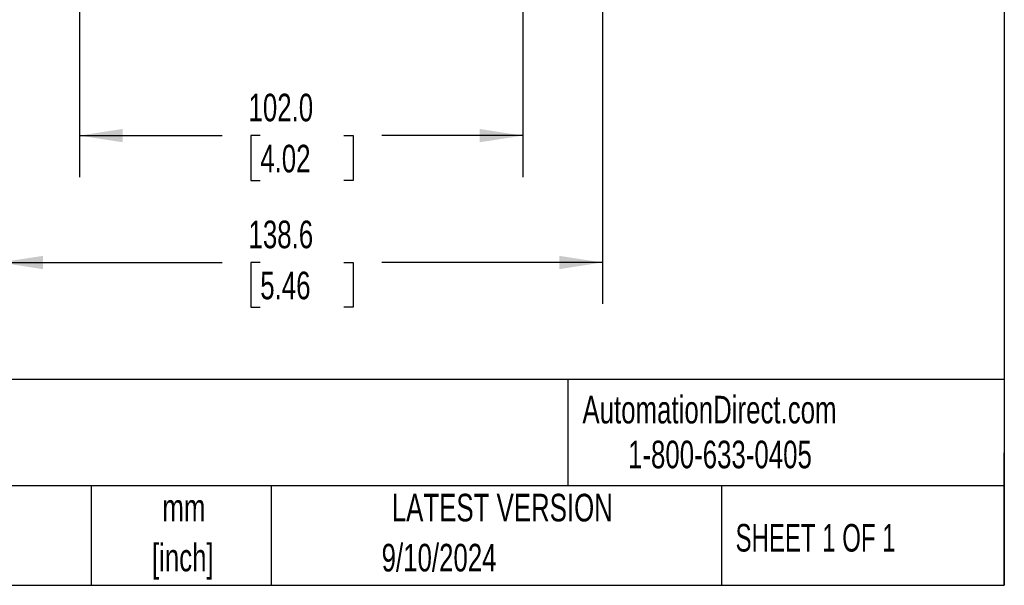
# Model space of a CAD drawing. Header units: millimetres. Extents: x 19 to 819, y 19 to 629.
# Tile 40 of 50: x 593 to 819, y 19 to 149. Entities that reach past the tile are written whole.
import ezdxf

# ---------------------------------------------------------------- set-up
doc = ezdxf.new("R2010")
doc.units = ezdxf.units.MM
doc.header["$LTSCALE"] = 3
doc.layers.add('DIMENSIONS', color=140, linetype='Continuous', lineweight=25)
doc.layers.add('TEXT', color=140, linetype='Continuous', lineweight=25)
doc.styles.add('SLDTEXTSTYLE0', font='TXT', dxfattribs={"width": 0.7})
doc.styles.add('SLDTEXTSTYLE1', font='TXT', dxfattribs={"width": 0.65})
doc.dimstyles.new('SLDDIMSTYLE0', dxfattribs={"dimtxt": 6.474023, "dimasz": 9.906, "dimexe": 0, "dimexo": 0.0625, "dimgap": 1.618506, "dimtad": 0, "dimtih": 1, "dimtoh": 1, "dimrnd": 1e-09, "dimzin": 12, "dimdsep": 46, "dimtxsty": 'SLDTEXTSTYLE0', "dimsah": 1, "dimcen": 0.09, "dimadec": 0, "dimazin": 3, "dimtfac": 1, "dimtofl": 0, "dimtmove": 0, "dimatfit": 3, "dimfxl": 0, "dimfrac": 2, "dimtolj": 1, "dimtzin": 12, "dimarcsym": 0})
doc.dimstyles.new('SLDDIMSTYLE2', dxfattribs={"dimtxt": 6.474023, "dimasz": 9.906, "dimexe": 0, "dimexo": 0.0625, "dimgap": 1.618506, "dimtad": 0, "dimtih": 1, "dimtoh": 1, "dimrnd": 1e-09, "dimzin": 12, "dimdsep": 46, "dimtxsty": 'SLDTEXTSTYLE0', "dimsah": 1, "dimcen": 0.09, "dimadec": 0, "dimazin": 3, "dimtfac": 1, "dimtmove": 0, "dimatfit": 0, "dimfxl": 0, "dimfrac": 2, "dimtolj": 1, "dimtzin": 12, "dimarcsym": 0})
doc.dimstyles.new('SLDDIMSTYLE4', dxfattribs={"dimtxt": 6.474023, "dimasz": 9.906, "dimexe": 0, "dimexo": 0.0625, "dimgap": 1.618506, "dimtad": 0, "dimtih": 1, "dimtoh": 1, "dimrnd": 1e-09, "dimzin": 4, "dimdsep": 46, "dimtxsty": 'SLDTEXTSTYLE0', "dimsah": 1, "dimcen": 0.09, "dimadec": 0, "dimazin": 1, "dimtfac": 1, "dimtofl": 0, "dimtmove": 0, "dimatfit": 3, "dimfxl": 0, "dimfrac": 2, "dimtolj": 1, "dimtzin": 12, "dimarcsym": 0})

# ---------------------------------------------------------------- blocks, each defined once
blk = doc.blocks.new('_D_5')
at = {"layer": 'DIMENSIONS'}
for p, q in [((555.52, 170.82), (555.52, 189.87)), ((594.72, 170.82), (546, 170.82)), ((652.68, 152.51), (546, 152.51)), ((555.52, 122.47), (555.52, 152.51)), ((516.77, 122.47), (514.59, 122.47)), ((514.59, 122.47), (514.59, 112.18)), ((536.01, 122.47), (538.18, 122.47)), ((538.18, 122.47), (538.18, 112.18)), ((547.68, 122.47), (555.52, 122.47)), ((514.59, 112.18), (516.77, 112.18)), ((538.18, 112.18), (536.01, 112.18))]:
    blk.add_line(p, q, dxfattribs=at)
for points in [[(555.52, 170.82), (557.05, 180.73), (554, 180.73)], [(555.52, 152.51), (554, 142.6), (557.05, 142.6)]]:
    blk.add_solid(points, dxfattribs=at)
at = {"layer": 'DIMENSIONS', "char_height": 6.35, "attachment_point": 1, "style": 'SLDTEXTSTYLE0'}
for s, insert in [('18.3', (516.77, 132.1)), ('0.72', (516.77, 120.36))]:
    blk.add_mtext(s, dxfattribs=dict(at, insert=insert))
blk = doc.blocks.new('_D_6')
at = {"layer": 'DIMENSIONS'}
for p, q in [((588.05, 219.38), (588.05, 83.76)), ((726.68, 219.38), (726.68, 83.76)), ((588.05, 93.29), (639.18, 93.29)), ((647.96, 93.29), (645.78, 93.29)), ((645.78, 93.29), (645.78, 83)), ((667.19, 93.29), (669.37, 93.29)), ((669.37, 93.29), (669.37, 83)), ((726.68, 93.29), (675.97, 93.29)), ((645.78, 83), (647.96, 83)), ((669.37, 83), (667.19, 83))]:
    blk.add_line(p, q, dxfattribs=at)
for points in [[(588.05, 93.29), (597.95, 91.76), (597.95, 94.81)], [(726.68, 93.29), (716.77, 94.81), (716.77, 91.76)]]:
    blk.add_solid(points, dxfattribs=at)
at = {"layer": 'DIMENSIONS', "char_height": 6.35, "attachment_point": 1, "style": 'SLDTEXTSTYLE0'}
for s, insert in [('138.6', (645.26, 102.92)), ('5.46', (647.96, 91.18))]:
    blk.add_mtext(s, dxfattribs=dict(at, insert=insert))
blk = doc.blocks.new('_D_9')
at = {"layer": 'DIMENSIONS'}
for p, q in [((606.36, 159.18), (606.36, 112.94)), ((708.36, 159.18), (708.36, 112.94)), ((606.36, 122.47), (639.18, 122.47)), ((647.96, 122.47), (645.78, 122.47)), ((645.78, 122.47), (645.78, 112.18)), ((667.19, 122.47), (669.37, 122.47)), ((669.37, 122.47), (669.37, 112.18)), ((708.36, 122.47), (675.97, 122.47)), ((645.78, 112.18), (647.96, 112.18)), ((669.37, 112.18), (667.19, 112.18))]:
    blk.add_line(p, q, dxfattribs=at)
for points in [[(606.36, 122.47), (616.27, 120.94), (616.27, 123.99)], [(708.36, 122.47), (698.46, 123.99), (698.46, 120.94)]]:
    blk.add_solid(points, dxfattribs=at)
at = {"layer": 'DIMENSIONS', "char_height": 6.35, "attachment_point": 1, "style": 'SLDTEXTSTYLE0'}
for s, insert in [('102.0', (645.26, 132.1)), ('4.02', (647.96, 120.36))]:
    blk.add_mtext(s, dxfattribs=dict(at, insert=insert))

msp = doc.modelspace()

# ---------------------------------------------------------------- linework, layer by layer
at = {"layer": 'TEXT'}
for p, q in [((819.15, 628.65), (819.15, 19.05)), ((819.15, 66.378), (19.05, 66.378)), ((718.726, 66.378), (718.726, 41.91)), ((819.15, 19.05), (819.15, 49.53)), ((819.15, 41.91), (19.05, 41.91)), ((609.073, 41.91), (609.073, 19.05)), ((650.436, 41.91), (650.436, 19.05)), ((754.046, 41.91), (754.046, 19.05)), ((19.05, 19.05), (819.15, 19.05))]:
    msp.add_line(p, q, dxfattribs=at)

# ---------------------------------------------------------------- texts
at = {"color": 179, "linetype": 'Continuous', "lineweight": 18, "char_height": 6.35, "attachment_point": 1, "style": 'SLDTEXTSTYLE0'}
for s, insert in [('AutomationDirect.com', (722.085, 62.63)), ('1-800-633-0405', (732.575, 52.311))]:
    msp.add_mtext(s, dxfattribs=dict(at, insert=insert))
at = {"layer": 'TEXT'}
for s, insert, char_height, attachment_point, style in [('TK060.710', (526.505, 61.093), 11.1125, 1, 'SLDTEXTSTYLE0'), ('mm', (630.391, 40.084), 6.35, 2, 'SLDTEXTSTYLE0'), ('LATEST VERSION', (703.656, 40.092), 6.35, 2, 'SLDTEXTSTYLE0'), ('SHEET 1 OF 1', (757.324, 33.154), 6.35, 1, 'SLDTEXTSTYLE1'), ('[inch]', (630.14, 28.617), 6.35, 2, 'SLDTEXTSTYLE0'), ('9/10/2024', (689.104, 28.583), 6.35, 2, 'SLDTEXTSTYLE0')]:
    msp.add_mtext(s, dxfattribs=dict(at, insert=insert, char_height=char_height, attachment_point=attachment_point, style=style))

# ---------------------------------------------------------------- dimensions: what is measured, and where the dimension line sits
at = {"layer": 'DIMENSIONS'}
for base, p1, p2, angle, dimstyle, picture, middle in [((726.679, 93.287), (588.049, 223.185), (726.679, 223.185), 0.00002, 'SLDDIMSTYLE0', '_D_6', (657.575, 93.287)), ((555.523, 170.824), (656.488, 152.507), (598.532, 170.824), 90, 'SLDDIMSTYLE2', '_D_5', (555.523, 122.467))]:
    dim = msp.add_linear_dim(base=base, p1=p1, p2=p2, angle=angle, dimstyle=dimstyle, dxfattribs=at)
    dim.commit()
    dim.dimension.update_dxf_attribs({"geometry": picture, "text_midpoint": middle, "dimtype": 160})
dim = msp.add_linear_dim(base=(708.364, 122.467), p1=(606.364, 162.992), p2=(708.364, 162.992), dimstyle='SLDDIMSTYLE4', dxfattribs=at)
dim.commit()
dim.dimension.update_dxf_attribs({"geometry": '_D_9', "text_midpoint": (657.575, 122.467), "dimtype": 160})

doc.saveas('drawing.dxf')
